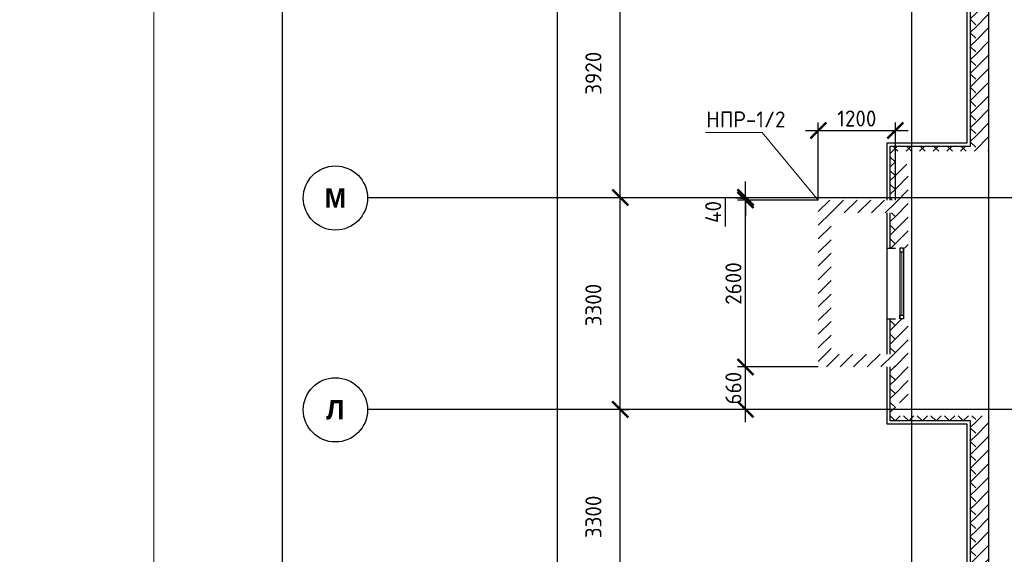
# Model space of a CAD drawing. Header units: millimetres. Extents: x 130535 to 3472113, y -231620 to 121434.
# Tile 6 of 133: x 211849 to 227173, y -14967 to -6640. Entities that reach past the tile are written whole.
import ezdxf

# ---------------------------------------------------------------- set-up
doc = ezdxf.new("R2010")
doc.units = ezdxf.units.MM
doc.linetypes.add('______5', pattern=[1.1, 0.8, -0.1, 0.1, -0.1])
doc.linetypes.add('DASHDOT_axis', pattern=[24, 20, -1.5, 1, -1.5])
doc.layers.get('DEFPOINTS').update_dxf_attribs({"color": 1, "lineweight": 0})
for name, color, linetype, lineweight in [('Standard', 7, 'Continuous', 25), ('Двери', 7, 'Continuous', 25), ('Колонны текст', 7, 'Continuous', 0), ('Общий01', 7, 'Continuous', 13), ('Оси', 40, '______5', 18), ('РАЗМЕРЫ', 1, 'Continuous', 9), ('ТОНКИЕ', 7, 'Continuous', 9)]:
    doc.layers.add(name, color=color, linetype=linetype, lineweight=lineweight)
doc.layers.add('Стена_ бетон несущ.', color=7, linetype='Continuous', lineweight=70, true_color=0xb4b496)
doc.layers.add('ТОЛСТЫЕ_ОСНОВНЫЕ', color=6, linetype='Continuous')
doc.styles.add('ARIAL', font='arial.ttf')
doc.styles.add('Century Gothic', font='GOTHIC.TTF')
doc.styles.add('GOST-2.304_Type-B', font='GOST_Common.ttf')
doc.styles.add('ГОСТ', font='isocpeur.TTF')
doc.dimstyles.new('СПДС', dxfattribs={"dimscale": 100, "dimtxt": 2.5, "dimasz": 2.5, "dimexe": 1.25, "dimexo": 0, "dimtad": 1, "dimdec": 0, "dimtxsty": 'GOST-2.304_Type-B', "dimblk": 'ARCHTICK', "dimcen": 2.5, "dimdle": 2, "dimadec": 0, "dimazin": 2, "dimtfac": 0.75, "dimtdec": 0, "dimtmove": 1, "dimatfit": 3, "dimfxl": 1, "dimtolj": 1, "dimarcsym": 1})
pattern_1 = [(45, (387224.73, -49905.39), (-106.06602, 106.06602), []), (135, (387224.73, -49905.39), (-106.06602, -106.06602), [])]
pattern_2 = [(45, (387224.73, -49905.4), (-212.13203, 212.13203), []), (45, (387118.66, -49799.32), (-212.13203, 212.13203), [])]

# ---------------------------------------------------------------- blocks, each defined once
blk = doc.blocks.new('*U26')
at = {"layer": 'ТОЛСТЫЕ_ОСНОВНЫЕ', "color": 6}
blk.add_lwpolyline([(20, 5), (836, 5), (836, 589), (20, 589)], close=True, dxfattribs=at)
at = {"layer": 'ТОНКИЕ'}
blk.add_lwpolyline([(0, 0), (841, 0), (841, 594), (0, 594)], close=True, dxfattribs=at)
blk = doc.blocks.new('NSY101')
at = {"color": 0, "linetype": 'ByBlock', "lineweight": -2}
blk.add_circle((0, 0), 0.05, dxfattribs=at)
blk = doc.blocks.new('СЛОЖНЫЙ_ОБЪЕКТ_10')
at = {"layer": 'Оси', "color": 16, "linetype": 'Continuous', "lineweight": 25, "transparency": 33554687, "xscale": 9.999999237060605, "yscale": 9.999999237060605, "zscale": 9.999999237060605}
blk.add_blockref('NSY101', (-172.47, 37.188), dxfattribs=at)
at = {"layer": 'Оси', "color": 16, "linetype": 'Continuous', "lineweight": 25, "transparency": 33554687, "insert": (-172.47, 37.188), "char_height": 0.3, "width": 0.44, "attachment_point": 5, "style": 'Century Gothic'}
blk.add_mtext('\\A1;{\\fCentury Gothic|i0|b1;\\H0.300000;\\W1.000000;\\C16;Л}\\P', dxfattribs=at)
blk = doc.blocks.new('СЛОЖНЫЙ_ОБЪЕКТ_11')
at = {"layer": 'Оси', "color": 16, "linetype": 'Continuous', "lineweight": 25, "transparency": 33554687, "xscale": 9.999999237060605, "yscale": 9.999999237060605, "zscale": 9.999999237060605}
blk.add_blockref('NSY101', (-172.47, 40.488), dxfattribs=at)
at = {"layer": 'Оси', "color": 16, "linetype": 'Continuous', "lineweight": 25, "transparency": 33554687, "insert": (-172.47, 40.488), "char_height": 0.3, "width": 0.525, "attachment_point": 5, "style": 'Century Gothic'}
blk.add_mtext('\\A1;{\\fCentury Gothic|i0|b1;\\H0.300000;\\W1.000000;\\C16;М}\\P', dxfattribs=at)
blk = doc.blocks.new('_ArchTick')
at = {"color": 0, "linetype": 'ByBlock', "const_width": 0.15}
blk.add_lwpolyline([(-0.5, -0.5), (0.5, 0.5)], dxfattribs=at)
blk = doc.blocks.new('*D172')
at = {"layer": 'DEFPOINTS', "color": 0, "linetype": 'Continuous', "lineweight": 0, "transparency": 16777216}
for p in [(220222, 5381), (220222, 5381), (220222, -16009)]:
    blk.add_point(p, dxfattribs=at)
at = {"layer": 'Оси', "color": 0, "linetype": 'Continuous', "lineweight": -2, "transparency": 16777216}
for p, q in [((220222, -16209), (220222, 5581)), ((220222, 5381), (220347, 5381)), ((220222, -16009), (220347, -16009))]:
    blk.add_line(p, q, dxfattribs=at)
at = {"layer": 'Оси', "color": 0, "linetype": 'Continuous', "lineweight": -2, "transparency": 16777216, "xscale": 250, "yscale": 250, "zscale": 250}
for p, rotation in [((220222, 5381), 90), ((220222, -16009), 270)]:
    blk.add_blockref('_ArchTick', p, dxfattribs=dict(at, rotation=rotation))
at = {"layer": 'Оси', "color": 0, "linetype": 'Continuous', "lineweight": 13, "transparency": 16777216, "insert": (219803, -5346), "char_height": 250, "width": 104.17, "attachment_point": 5, "rotation": 90, "style": 'GOST-2.304_Type-B'}
blk.add_mtext('\\A1;21390', dxfattribs=at)
blk = doc.blocks.new('*D124')
at = {"layer": 'DEFPOINTS', "color": 0, "linetype": 'Continuous', "lineweight": 0, "transparency": 16777216}
for p in [(221197, -12709), (221197, -12709), (221197, -16009)]:
    blk.add_point(p, dxfattribs=at)
at = {"layer": 'Оси', "color": 0, "linetype": 'Continuous', "lineweight": -2, "transparency": 16777216}
for p, q in [((221197, -16209), (221197, -12509)), ((221197, -12709), (221322, -12709)), ((221197, -16009), (221322, -16009))]:
    blk.add_line(p, q, dxfattribs=at)
at = {"layer": 'Оси', "color": 0, "linetype": 'Continuous', "lineweight": -2, "transparency": 16777216, "xscale": 250, "yscale": 250, "zscale": 250}
for p, rotation in [((221197, -12709), 90), ((221197, -16009), 270)]:
    blk.add_blockref('_ArchTick', p, dxfattribs=dict(at, rotation=rotation))
at = {"layer": 'Оси', "color": 0, "linetype": 'Continuous', "lineweight": 13, "transparency": 16777216, "insert": (220778, -14384), "char_height": 250, "width": 83.33, "attachment_point": 5, "rotation": 90, "style": 'GOST-2.304_Type-B'}
blk.add_mtext('\\A1;3300', dxfattribs=at)
blk = doc.blocks.new('*D125')
at = {"layer": 'DEFPOINTS', "color": 0, "linetype": 'Continuous', "lineweight": 0, "transparency": 16777216}
for p in [(221197, -9409), (221197, -9409), (221197, -12709)]:
    blk.add_point(p, dxfattribs=at)
at = {"layer": 'Оси', "color": 0, "linetype": 'Continuous', "lineweight": -2, "transparency": 16777216}
for p, q in [((221197, -12909), (221197, -9209)), ((221197, -9409), (221322, -9409)), ((221197, -12709), (221322, -12709))]:
    blk.add_line(p, q, dxfattribs=at)
at = {"layer": 'Оси', "color": 0, "linetype": 'Continuous', "lineweight": -2, "transparency": 16777216, "xscale": 250, "yscale": 250, "zscale": 250}
for p, rotation in [((221197, -9409), 90), ((221197, -12709), 270)]:
    blk.add_blockref('_ArchTick', p, dxfattribs=dict(at, rotation=rotation))
at = {"layer": 'Оси', "color": 0, "linetype": 'Continuous', "lineweight": 13, "transparency": 16777216, "insert": (220778, -11084), "char_height": 250, "width": 83.33, "attachment_point": 5, "rotation": 90, "style": 'GOST-2.304_Type-B'}
blk.add_mtext('\\A1;3300', dxfattribs=at)
blk = doc.blocks.new('*D126')
at = {"layer": 'DEFPOINTS', "color": 0, "linetype": 'Continuous', "lineweight": 0, "transparency": 16777216}
for p in [(221197, -5489), (221197, -5489), (221197, -9409)]:
    blk.add_point(p, dxfattribs=at)
at = {"layer": 'Оси', "color": 0, "linetype": 'Continuous', "lineweight": -2, "transparency": 16777216}
for p, q in [((221197, -9609), (221197, -5289)), ((221197, -5489), (221322, -5489)), ((221197, -9409), (221322, -9409))]:
    blk.add_line(p, q, dxfattribs=at)
at = {"layer": 'Оси', "color": 0, "linetype": 'Continuous', "lineweight": -2, "transparency": 16777216, "xscale": 250, "yscale": 250, "zscale": 250}
for p, rotation in [((221197, -5489), 90), ((221197, -9409), 270)]:
    blk.add_blockref('_ArchTick', p, dxfattribs=dict(at, rotation=rotation))
at = {"layer": 'Оси', "color": 0, "linetype": 'Continuous', "lineweight": 13, "transparency": 16777216, "insert": (220778, -7474), "char_height": 250, "width": 83.33, "attachment_point": 5, "rotation": 90, "style": 'GOST-2.304_Type-B'}
blk.add_mtext('\\A1;3920', dxfattribs=at)
blk = doc.blocks.new('*D195')
at = {"layer": 'DEFPOINTS', "color": 0, "linetype": 'Continuous', "lineweight": 0, "transparency": 16777216}
for p in [(223145, -12049), (224278, -12049), (223981, -12709)]:
    blk.add_point(p, dxfattribs=at)
at = {"layer": 'РАЗМЕРЫ', "color": 0, "linetype": 'Continuous', "lineweight": -2, "transparency": 16777216}
for p, q in [((223145, -12909), (223145, -11849)), ((224278, -12049), (223020, -12049)), ((223981, -12709), (223020, -12709))]:
    blk.add_line(p, q, dxfattribs=at)
at = {"layer": 'РАЗМЕРЫ', "color": 0, "linetype": 'Continuous', "lineweight": -2, "transparency": 16777216, "xscale": 250, "yscale": 250, "zscale": 250}
for p, rotation in [((223145, -12049), 90), ((223145, -12709), 270)]:
    blk.add_blockref('_ArchTick', p, dxfattribs=dict(at, rotation=rotation))
at = {"layer": 'РАЗМЕРЫ', "color": 0, "linetype": 'Continuous', "lineweight": 0, "transparency": 16777216, "insert": (222958, -12379), "char_height": 250, "attachment_point": 5, "rotation": 90, "style": 'GOST-2.304_Type-B'}
blk.add_mtext('\\A1;660', dxfattribs=at)
blk = doc.blocks.new('*D196')
at = {"layer": 'DEFPOINTS', "color": 0, "linetype": 'Continuous', "lineweight": 0, "transparency": 16777216}
for p in [(223145, -9449), (224278, -9449), (224278, -12049)]:
    blk.add_point(p, dxfattribs=at)
at = {"layer": 'РАЗМЕРЫ', "color": 0, "linetype": 'Continuous', "lineweight": -2, "transparency": 16777216}
for p, q in [((223145, -12249), (223145, -9249)), ((224278, -9449), (223020, -9449)), ((224278, -12049), (223020, -12049))]:
    blk.add_line(p, q, dxfattribs=at)
at = {"layer": 'РАЗМЕРЫ', "color": 0, "linetype": 'Continuous', "lineweight": -2, "transparency": 16777216, "xscale": 250, "yscale": 250, "zscale": 250}
for p, rotation in [((223145, -9449), 90), ((223145, -12049), 270)]:
    blk.add_blockref('_ArchTick', p, dxfattribs=dict(at, rotation=rotation))
at = {"layer": 'РАЗМЕРЫ', "color": 0, "linetype": 'Continuous', "lineweight": 0, "transparency": 16777216, "insert": (222958, -10749), "char_height": 250, "attachment_point": 5, "rotation": 90, "style": 'GOST-2.304_Type-B'}
blk.add_mtext('\\A1;2600', dxfattribs=at)
blk = doc.blocks.new('*D197')
at = {"layer": 'DEFPOINTS', "color": 0, "linetype": 'Continuous', "lineweight": 0, "transparency": 16777216}
for p in [(223145, -9409), (223145, -9409), (224278, -9449)]:
    blk.add_point(p, dxfattribs=at)
at = {"layer": 'РАЗМЕРЫ', "color": 0, "linetype": 'Continuous', "lineweight": -2, "transparency": 16777216}
for p, q in [((223145, -9409), (223145, -9159)), ((223145, -9429), (222830, -9410)), ((222830, -9410), (222830, -9860)), ((224278, -9449), (223020, -9449)), ((223145, -9409), (223270, -9409)), ((223145, -9449), (223145, -9409)), ((223145, -9449), (223145, -9409)), ((223145, -9449), (223145, -9699))]:
    blk.add_line(p, q, dxfattribs=at)
at = {"layer": 'РАЗМЕРЫ', "color": 0, "linetype": 'Continuous', "lineweight": -2, "transparency": 16777216, "xscale": 250, "yscale": 250, "zscale": 250}
for p, rotation in [((223145, -9409), 270), ((223145, -9449), 90)]:
    blk.add_blockref('_ArchTick', p, dxfattribs=dict(at, rotation=rotation))
at = {"layer": 'РАЗМЕРЫ', "color": 0, "linetype": 'Continuous', "lineweight": 0, "transparency": 16777216, "insert": (222643, -9635), "char_height": 250, "attachment_point": 5, "rotation": 90, "style": 'GOST-2.304_Type-B'}
blk.add_mtext('\\A1;40', dxfattribs=at)
blk = doc.blocks.new('*D198')
at = {"layer": 'DEFPOINTS', "color": 0, "linetype": 'Continuous', "lineweight": 0, "transparency": 16777216}
for p in [(225478, -8366), (224278, -9449), (225478, -9449)]:
    blk.add_point(p, dxfattribs=at)
at = {"layer": 'РАЗМЕРЫ', "color": 0, "linetype": 'Continuous', "lineweight": -2, "transparency": 16777216}
for p, q in [((224278, -9449), (224278, -8241)), ((225478, -9449), (225478, -8241)), ((224078, -8366), (225678, -8366))]:
    blk.add_line(p, q, dxfattribs=at)
at = {"layer": 'РАЗМЕРЫ', "color": 0, "linetype": 'Continuous', "lineweight": -2, "transparency": 16777216, "xscale": 250, "yscale": 250, "zscale": 250, "rotation": 180}
blk.add_blockref('_ArchTick', (224278, -8366), dxfattribs=at)
at = {"layer": 'РАЗМЕРЫ', "color": 0, "linetype": 'Continuous', "lineweight": -2, "transparency": 16777216, "xscale": 250, "yscale": 250, "zscale": 250}
blk.add_blockref('_ArchTick', (225478, -8366), dxfattribs=at)
at = {"layer": 'РАЗМЕРЫ', "color": 0, "linetype": 'Continuous', "lineweight": 0, "transparency": 16777216, "insert": (224878, -8179), "char_height": 250, "attachment_point": 5, "style": 'GOST-2.304_Type-B'}
blk.add_mtext('\\A1;1200', dxfattribs=at)

msp = doc.modelspace()

# ---------------------------------------------------------------- hatches: boundary and pattern name
at = {"layer": 'Общий01', "linetype": 'Continuous', "lineweight": 13, "transparency": 33554687}
h = msp.add_hatch(dxfattribs=at)
h.set_pattern_fill('__________6', scale=100, style=0, pattern_type=2)
h.set_pattern_definition(pattern_1)
h.paths.add_polyline_path([(225397.8, -2368.5), (226647.8, -2368.5), (226647.8, -8608.5), (225397.8, -8608.5), (225397.8, -9448.7), (225477.8, -9448.7), (225477.8, -8688.5), (226727.8, -8688.5), (226727.8, -2288.5), (225477.8, -2288.5), (225477.8, 1071.5), (225397.8, 1071.5)], flags=0)
h = msp.add_hatch(dxfattribs=at)
h.set_pattern_fill('__________6', scale=100, style=0, pattern_type=2)
h.set_pattern_definition(pattern_1)
h.paths.add_polyline_path([(225477.8, -9648.7), (225397.8, -9648.7), (225397.8, -10198.5), (225477.8, -10198.5)], flags=0)
h = msp.add_hatch(dxfattribs=at)
h.set_pattern_fill('__________6', scale=100, style=0, pattern_type=2)
h.set_pattern_definition(pattern_1)
h.paths.add_polyline_path([(225397.8, -11848.7), (225477.8, -11848.7), (225477.8, -11298.5), (225397.8, -11298.5)], flags=0)
h = msp.add_hatch(dxfattribs=at)
h.set_pattern_fill('__________6', scale=100, style=0, pattern_type=2)
h.set_pattern_definition(pattern_1)
h.paths.add_polyline_path([(225397.8, -12888.5), (226647.8, -12888.5), (226647.8, -19128.5), (225397.8, -19128.5), (225397.8, -19758.7), (225477.8, -19758.7), (225477.8, -19208.5), (226727.8, -19208.5), (226727.8, -12808.5), (225477.8, -12808.5), (225477.8, -12048.7), (225397.8, -12048.7)], flags=0)
at = {"layer": 'Стена_ бетон несущ.', "linetype": 'Continuous', "lineweight": 35, "transparency": 33554687}
h = msp.add_hatch(dxfattribs=at)
h.set_pattern_fill('__________5', scale=100, style=0, pattern_type=2)
h.set_pattern_definition(pattern_2)
h.paths.add_polyline_path([(226927.8, -8688.5), (226927.8, -5588.5), (226727.8, -5588.5), (226727.8, -8688.5)], flags=0)
h = msp.add_hatch(dxfattribs=at)
h.set_pattern_fill('__________5', scale=100, style=0, pattern_type=2)
h.set_pattern_definition(pattern_2)
h.paths.add_polyline_path([(225477.8, -10198.5), (225677.8, -10198.5), (225677.8, -8888.5), (225477.8, -8888.5)], flags=0)
h = msp.add_hatch(dxfattribs=at)
h.set_pattern_fill('__________5', scale=100, style=0, pattern_type=2)
h.set_pattern_definition(pattern_2)
h.paths.add_polyline_path([(224277.8, -9448.7), (224277.8, -12048.7), (224477.8, -12048.7), (224477.8, -9448.7)], flags=0)
h = msp.add_hatch(dxfattribs=at)
h.set_pattern_fill('__________5', scale=100, style=0, pattern_type=2)
h.set_pattern_definition(pattern_2)
h.paths.add_polyline_path([(225477.8, -9448.7), (224477.8, -9448.7), (224477.8, -9648.7), (225477.8, -9648.7)], flags=0)
h = msp.add_hatch(dxfattribs=at)
h.set_pattern_fill('__________5', scale=100, style=0, pattern_type=2)
h.set_pattern_definition(pattern_2)
h.paths.add_polyline_path([(225677.8, -12608.5), (225677.8, -11298.5), (225477.8, -11298.5), (225477.8, -12608.5)], flags=0)
h = msp.add_hatch(dxfattribs=at)
h.set_pattern_fill('__________5', scale=100, style=0, pattern_type=2)
h.set_pattern_definition(pattern_2)
h.paths.add_polyline_path([(224477.8, -12048.7), (225477.8, -12048.7), (225477.8, -11848.7), (224477.8, -11848.7)], flags=0)
h = msp.add_hatch(dxfattribs=at)
h.set_pattern_fill('__________5', scale=100, style=0, pattern_type=2)
h.set_pattern_definition(pattern_2)
h.paths.add_polyline_path([(226927.8, -15908.5), (226927.8, -12808.5), (226727.8, -12808.5), (226727.8, -15908.5)], flags=0)

# ---------------------------------------------------------------- linework, layer by layer
at = {"color": 7, "linetype": 'DASHDOT_axis'}
for p, q in [((225727.8, 5808.8), (225727.8, -45070.9)), ((226927.8, 5808.8), (226927.8, -45070.9)), ((217262.6, -9408.5), (249317.1, -9408.5)), ((217262.6, -12708.5), (249317.1, -12708.5))]:
    msp.add_line(p, q, dxfattribs=at)
at = {"layer": 'Standard', "color": 7, "linetype": 'Continuous', "lineweight": 25, "transparency": 33554687}
for p, q in [((225549.8, -10198.5), (225549.8, -10254.5)), ((225605.8, -10198.5), (225549.8, -10198.5)), ((225549.8, -10198.5), (225549.8, -11298.5)), ((225549.8, -10254.5), (225605.8, -10254.5)), ((225605.8, -10254.5), (225605.8, -10198.5)), ((225605.8, -10198.5), (225605.8, -11298.5)), ((225549.8, -11298.5), (225549.8, -11242.5)), ((225549.8, -11242.5), (225605.8, -11242.5)), ((225605.8, -11298.5), (225549.8, -11298.5)), ((225605.8, -11242.5), (225605.8, -11298.5))]:
    msp.add_line(p, q, dxfattribs=at)
at = {"layer": 'Standard', "color": 7, "linetype": 'Continuous', "lineweight": 13, "transparency": 33554687}
msp.add_3dface([(225577.8, -11242.5, -1794), (225577.8, -11242.5, -606), (225577.8, -10254.5, -606), (225577.8, -10254.5, -1794)], dxfattribs=at)
at = {"layer": 'Колонны текст', "color": 7, "linetype": 'Continuous', "lineweight": 0}
msp.add_lwpolyline([(224277.8, -9448.7), (223405.6, -8398.8), (222522.1, -8398.8)], dxfattribs=at)
at = {"layer": 'Общий01', "color": 7, "linetype": 'Continuous', "lineweight": 25, "transparency": 33554687}
for p, q in [((226597.8, -8558.5), (226597.8, -2418.5)), ((226647.8, -8608.5), (226647.8, -2368.5)), ((225347.8, -8558.5), (226597.8, -8558.5)), ((225347.8, -9448.7), (225347.8, -8558.5)), ((225397.8, -8608.5), (226647.8, -8608.5)), ((225397.8, -9448.7), (225397.8, -8608.5)), ((225347.8, -11848.7), (225347.8, -9648.7)), ((225397.8, -10198.5), (225397.8, -9648.7)), ((225347.8, -10198.5), (225477.8, -10198.5)), ((225347.8, -11298.5), (225477.8, -11298.5)), ((225397.8, -11848.7), (225397.8, -11298.5)), ((225347.8, -12938.5), (225347.8, -12048.7)), ((225397.8, -12888.5), (225397.8, -12048.7)), ((226597.8, -12938.5), (225347.8, -12938.5)), ((226647.8, -12888.5), (225397.8, -12888.5)), ((226597.8, -19078.5), (226597.8, -12938.5)), ((226647.8, -19128.5), (226647.8, -12888.5))]:
    msp.add_line(p, q, dxfattribs=at)

# ---------------------------------------------------------------- block references
at = {"color": 7, "xscale": 100, "yscale": 100, "zscale": 100}
msp.add_blockref('*U26', (213936.3, -52733.6), dxfattribs=at)
at = {"layer": 'Оси', "color": 7, "linetype": 'Continuous', "lineweight": 25, "transparency": 33554687, "xscale": 1000, "yscale": 1000, "zscale": 1000}
for name in ['СЛОЖНЫЙ_ОБЪЕКТ_11', 'СЛОЖНЫЙ_ОБЪЕКТ_10']:
    msp.add_blockref(name, (389232.8, -49905.4), dxfattribs=at)

# ---------------------------------------------------------------- texts
at = {"insert": (153574.3, 18462.6), "char_height": 330, "attachment_point": 1, "style": 'ГОСТ'}
msp.add_mtext_dynamic_manual_height_columns('\\pi10055.14148;{\\H1.5152x;\\P\\pi7542.56108;Общие указания\\P\\pi1650;}1.^IРабочая документация разработана в соответствии с заданием на проектирование, требованиями действующих технических регламентов, стандартов, сводов правил и других документов, содержащих установленные требования.\\P2.^IРабочая документация выполнена в соответствии со следующими нормативными и техническими документами:\\P-^IСП 20.13330.2016 "Нагрузки и Воздействия";\\P-^IСП 63.13330.2012 "Бетонные и железобетонные конструкции. Основные положения";\\P-^IСП 22.13330.2016 "Основания зданий и сооружений";\\P-^IСП 45.13330.2012 "Земляные сооружения, основания и фундаменты".\\P3.   За относительную отметку 0,000 принята отметка чистого пола первого этажа.\\P4.^IПеречень видов работ, для которых необходимо составлять акты освидетельствования скрытых работ:\\P-^Iармирование конструкций;\\P-^Iосвидетельствование опалубки перед бетонированием;\\P-^Iвыполнение сварочных работ;\\P-^Iотбор контрольных проб бетона;\\P-^Iсоответствие законченных железобетонных конструкций проекту с отображением качества работ;\\P-^Iустройство монолитных конструкций, выполняемых в зимнее время;  \\P\\pi0;        -    устройство гидроизоляции;\\P\\pi1650;-^Iуплотнение грунтов и обратную засыпку.\\PЗапрещается выполнение последующих работ при отсутствии актов освидетельствования предшествующих скрытых работ во всех случаях.\\P\\pi0;        5. Проект рассчитан на производство работ в период положительных температур. В случае выполнения работ при отрицательных температурах необходимо выполнять требования СНиП часть 3 по производству работ и ППР.\\P        6. При минимальной температуре воздуха до минус 15°С допускается:\\P\\pi1650;-выдерживание бетона в конструкции методом термоса, при предварительном разогреве бетонной смеси;\\P -форсированный электроразогрев бетона в конструкции с повторным уплотнением.\\PПри минимальной температуре воздуха до минус 25°С допускается:\\P -обогрев бетона в греющей опалубке с помощью низкотемпературных электронагревателей;\\P -электродный сквозной прогрев бетона;\\P -электрообогрев с помощью греющего провода.', width=18460.283, gutter_width=5800, heights=[33815.2], dxfattribs=at)
at = {"layer": 'Двери', "color": 7, "linetype": 'Continuous', "lineweight": 13, "transparency": 33554687, "insert": (226053, -10751.2), "char_height": 250, "width": 796.667, "attachment_point": 5, "rotation": 90, "style": 'Century Gothic'}
msp.add_mtext('\\A1;{\\fCentury Gothic|i0|b1;\\H0.250000;\\W0.800000;\\c3254825728;ОП-1}\\P', dxfattribs=at)
at = {"layer": 'Колонны текст', "color": 7, "linetype": 'Continuous', "lineweight": 0, "insert": (222533.5, -8068.8), "char_height": 250, "attachment_point": 1, "style": 'GOST-2.304_Type-B'}
msp.add_mtext_dynamic_manual_height_columns('НПР-1/2', width=725.06, gutter_width=12.5, heights=[0], dxfattribs=at)
at = {"layer": 'Общий01', "color": 7, "linetype": 'Continuous', "lineweight": 25, "transparency": 33554687, "insert": (218420, -7269.7), "char_height": 400, "width": 2697.045, "attachment_point": 7, "rotation": 90, "style": 'ARIAL'}
msp.add_mtext('\\A1;{\\fArial|i0|b1;\\H0.400000;\\W1.000000;\\C7;Секция 4}\\P', dxfattribs=at)

# ---------------------------------------------------------------- dimensions: what is measured, and where the dimension line sits
at = {"layer": 'Оси', "color": 7, "linetype": 'Continuous', "lineweight": 13, "transparency": 33554687}
for base, p1, p2, picture, middle in [((220221.7, 5381.5), (220221.7, -16008.5), (220221.7, 5381.5), '*D172', (219990.4, -5346.1)), ((221197.1, -5488.5), (221197.1, -9408.5), (221197.1, -5488.5), '*D126', (220965.8, -7473.7)), ((221197.1, -9408.5), (221197.1, -12708.5), (221197.1, -9408.5), '*D125', (220965.8, -11083.7)), ((221197.1, -12708.5), (221197.1, -16008.5), (221197.1, -12708.5), '*D124', (220965.8, -14383.7))]:
    dim = msp.add_linear_dim(base=base, p1=p1, p2=p2, angle=90, dimstyle='СПДС', override={"dimtxt": 2.5, "dimgap": 0.625}, dxfattribs=at)
    dim.commit()
    dim.dimension.update_dxf_attribs({"geometry": picture, "text_midpoint": middle, "dimtype": 160})
at = {"layer": 'РАЗМЕРЫ', "color": 7, "linetype": 'Continuous', "lineweight": 0}
dim = msp.add_linear_dim(base=(225477.8, -8366.4), p1=(224277.8, -9448.7), p2=(225477.8, -9448.7), dimstyle='СПДС', dxfattribs=at)
dim.commit()
dim.dimension.update_dxf_attribs({"geometry": '*D198', "text_midpoint": (224877.8, -8178.9)})
dim = msp.add_linear_dim(base=(223145.3, -9408.5), p1=(224277.8, -9448.7), p2=(223145.3, -9408.5), angle=90, dimstyle='СПДС', dxfattribs=at)
dim.commit()
dim.dimension.update_dxf_attribs({"geometry": '*D197', "text_midpoint": (222830.5, -9472.1), "dimtype": 160})
for base, p1, p2, picture, middle in [((223145.3, -9448.7), (224277.8, -12048.7), (224277.8, -9448.7), '*D196', (222957.8, -10748.7)), ((223145.3, -12048.7), (223980.7, -12708.5), (224277.8, -12048.7), '*D195', (222957.8, -12378.6))]:
    dim = msp.add_linear_dim(base=base, p1=p1, p2=p2, angle=90, dimstyle='СПДС', dxfattribs=at)
    dim.commit()
    dim.dimension.update_dxf_attribs({"geometry": picture, "text_midpoint": middle})

doc.saveas('drawing.dxf')
